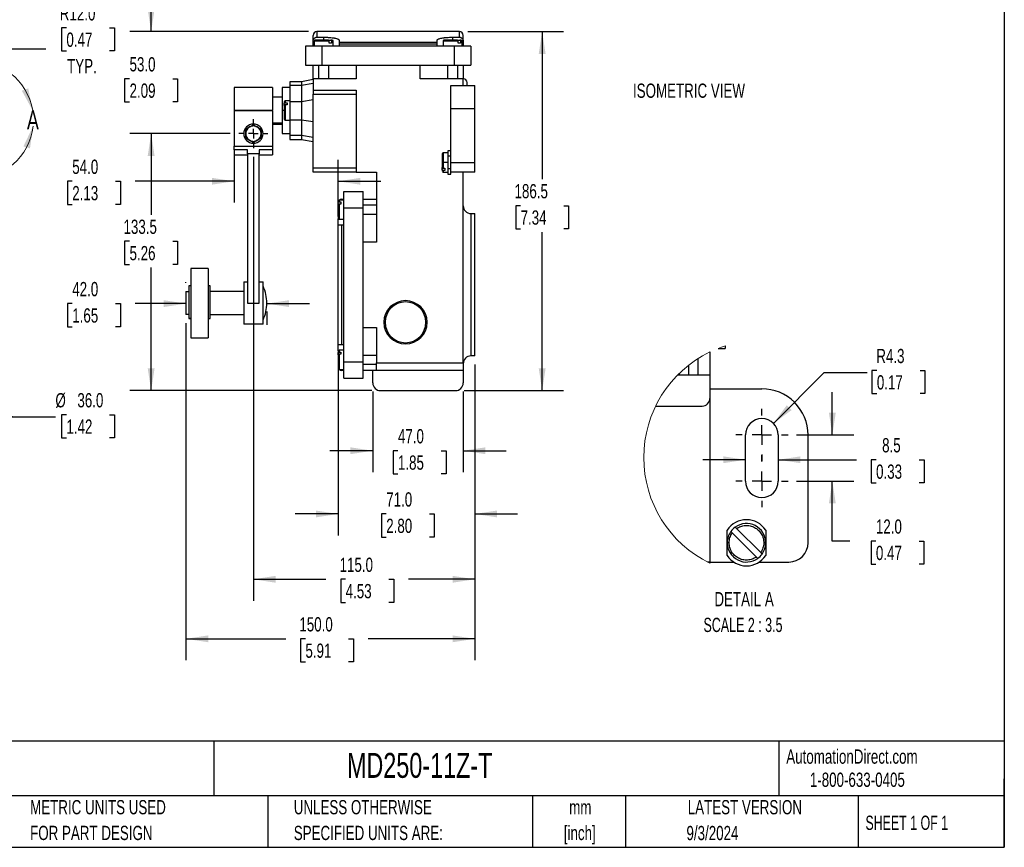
# Model space of a CAD drawing. Header units: millimetres. Extents: x 22 to 956, y 22 to 733.
# Tile 6 of 10: x 444 to 956, y 22 to 452. Entities that reach past the tile are written whole.
import ezdxf

# ---------------------------------------------------------------- set-up
doc = ezdxf.new("R2010")
doc.units = ezdxf.units.MM
doc.header["$LTSCALE"] = 3.5
doc.linetypes.add('CENTERX2', pattern=[20.32, 12.7, -2.54, 2.54, -2.54])
doc.layers.add('CENTER', color=40, linetype='CENTERX2')
doc.layers.add('DIMENSIONS', color=140, linetype='Continuous', lineweight=25)
doc.layers.add('TEXT', color=140, linetype='Continuous', lineweight=25)
doc.styles.add('SLDTEXTSTYLE0', font='TXT', dxfattribs={"width": 0.7})
doc.styles.add('SLDTEXTSTYLE1', font='TXT', dxfattribs={"width": 0.65})
doc.styles.add('SLDTEXTSTYLE2', font='TXT', dxfattribs={"width": 0.653846})
doc.dimstyles.new('SLDDIMSTYLE0', dxfattribs={"dimtxt": 7.553027, "dimasz": 11.557, "dimexe": 0, "dimexo": 0.0625, "dimgap": 1.888257, "dimtad": 0, "dimtih": 1, "dimtoh": 1, "dimrnd": 1e-09, "dimzin": 12, "dimdsep": 46, "dimtxsty": 'SLDTEXTSTYLE0', "dimsah": 1, "dimcen": 0.09, "dimadec": 0, "dimazin": 3, "dimtfac": 1, "dimtofl": 0, "dimtmove": 0, "dimatfit": 3, "dimfxl": 0, "dimfrac": 2, "dimtolj": 1, "dimtzin": 12, "dimarcsym": 0})
doc.dimstyles.new('SLDDIMSTYLE1', dxfattribs={"dimtxt": 7.553027, "dimasz": 11.557, "dimexe": 0, "dimexo": 0.0625, "dimgap": 1.888257, "dimtad": 0, "dimtih": 1, "dimtoh": 1, "dimrnd": 1e-09, "dimzin": 4, "dimdsep": 46, "dimtxsty": 'SLDTEXTSTYLE0', "dimsah": 1, "dimcen": 0, "dimadec": 0, "dimazin": 1, "dimtfac": 1, "dimtofl": 0, "dimtmove": 0, "dimatfit": 3, "dimfxl": 0, "dimfrac": 2, "dimtolj": 1, "dimtzin": 12, "dimarcsym": 0})
doc.dimstyles.new('SLDDIMSTYLE2', dxfattribs={"dimtxt": 7.553027, "dimasz": 11.557, "dimexe": 0, "dimexo": 0.0625, "dimgap": 1.888257, "dimtad": 0, "dimtih": 1, "dimtoh": 1, "dimrnd": 1e-09, "dimzin": 4, "dimdsep": 46, "dimtxsty": 'SLDTEXTSTYLE0', "dimsah": 1, "dimcen": 0.09, "dimadec": 0, "dimazin": 1, "dimtfac": 1, "dimtofl": 0, "dimtmove": 0, "dimatfit": 3, "dimfxl": 0, "dimfrac": 2, "dimtolj": 1, "dimtzin": 12, "dimarcsym": 0})
doc.dimstyles.new('SLDDIMSTYLE4', dxfattribs={"dimtxt": 7.553027, "dimasz": 11.557, "dimexe": 0, "dimexo": 0.0625, "dimgap": 1.888257, "dimtad": 0, "dimtih": 1, "dimtoh": 1, "dimrnd": 1e-09, "dimzin": 4, "dimdsep": 46, "dimtxsty": 'SLDTEXTSTYLE0', "dimsah": 1, "dimcen": 0, "dimadec": 0, "dimazin": 1, "dimtfac": 1, "dimtofl": 0, "dimtmove": 0, "dimatfit": 3, "dimfxl": 0, "dimfrac": 2, "dimtolj": 1, "dimtzin": 12, "dimarcsym": 0})
doc.dimstyles.new('SLDDIMSTYLE6', dxfattribs={"dimtxt": 7.553027, "dimasz": 11.557, "dimexe": 0, "dimexo": 0.0625, "dimgap": 1.888257, "dimtad": 0, "dimtih": 1, "dimtoh": 1, "dimrnd": 1e-09, "dimzin": 4, "dimdsep": 46, "dimtxsty": 'SLDTEXTSTYLE0', "dimsah": 1, "dimcen": 0.09, "dimadec": 0, "dimazin": 1, "dimtfac": 1, "dimtmove": 0, "dimatfit": 0, "dimfxl": 0, "dimfrac": 2, "dimtolj": 1, "dimtzin": 12, "dimarcsym": 0})
doc.dimstyles.new('SLDDIMSTYLE7', dxfattribs={"dimtxt": 7.553027, "dimasz": 11.557, "dimexe": 0, "dimexo": 0.0625, "dimgap": 1.888257, "dimtad": 0, "dimtih": 1, "dimtoh": 1, "dimlfac": 0.5, "dimrnd": 1e-09, "dimzin": 12, "dimdsep": 46, "dimtxsty": 'SLDTEXTSTYLE0', "dimsah": 1, "dimcen": 0, "dimadec": 0, "dimazin": 3, "dimtfac": 1, "dimtofl": 0, "dimtmove": 0, "dimatfit": 3, "dimfxl": 0, "dimfrac": 2, "dimtolj": 1, "dimtzin": 12, "dimarcsym": 0})
doc.dimstyles.new('SLDDIMSTYLE8', dxfattribs={"dimtxt": 7.553027, "dimasz": 11.557, "dimexe": 0, "dimexo": 0.0625, "dimgap": 1.888257, "dimtad": 0, "dimtih": 1, "dimtoh": 1, "dimlfac": 0.5, "dimrnd": 1e-09, "dimzin": 12, "dimdsep": 46, "dimtxsty": 'SLDTEXTSTYLE0', "dimsah": 1, "dimcen": 0.09, "dimadec": 0, "dimazin": 3, "dimtfac": 1, "dimtmove": 0, "dimatfit": 0, "dimfxl": 0, "dimfrac": 2, "dimtolj": 1, "dimtzin": 12, "dimarcsym": 0})
doc.dimstyles.new('SLDDIMSTYLE9', dxfattribs={"dimtxt": 7.553027, "dimasz": 11.557, "dimexe": 0, "dimexo": 0.0625, "dimgap": 1.888257, "dimtad": 0, "dimtih": 1, "dimtoh": 1, "dimlfac": 0.5, "dimrnd": 1e-09, "dimzin": 4, "dimdsep": 46, "dimtxsty": 'SLDTEXTSTYLE0', "dimsah": 1, "dimcen": 0.09, "dimadec": 0, "dimazin": 1, "dimtfac": 1, "dimtmove": 0, "dimatfit": 0, "dimfxl": 0, "dimfrac": 2, "dimtolj": 1, "dimtzin": 12, "dimarcsym": 0})

# ---------------------------------------------------------------- blocks, each defined once
blk = doc.blocks.new('_D_1')
at = {"layer": 'DIMENSIONS'}
for p, q in [((468.53, 447.93), (465.99, 447.93)), ((465.99, 447.93), (465.99, 435.93)), ((490.97, 447.93), (493.51, 447.93)), ((493.51, 447.93), (493.51, 435.93)), ((426.94, 416.43), (438.45, 436.97)), ((438.45, 436.97), (457.9, 436.97)), ((465.99, 435.93), (468.53, 435.93)), ((493.51, 435.93), (490.97, 435.93))]:
    blk.add_line(p, q, dxfattribs=at)
blk.add_solid([(426.94, 416.43), (434.14, 425.64), (431.04, 427.38)], dxfattribs=at)
at = {"layer": 'DIMENSIONS', "char_height": 7.408, "attachment_point": 1, "style": 'SLDTEXTSTYLE0'}
for s, insert in [('R12.0', (465.09, 459.17)), ('0.47', (468.53, 445.48)), ('TYP.', (468.89, 431.78))]:
    blk.add_mtext(s, dxfattribs=dict(at, insert=insert))
blk = doc.blocks.new('_D_11')
at = {"layer": 'DIMENSIONS'}
for p, q in [((374.58, 294.31), (440.6, 245.87)), ((440.6, 245.87), (462.82, 245.87)), ((468.53, 246.94), (465.99, 246.94)), ((465.99, 246.94), (465.99, 234.93)), ((490.97, 246.94), (493.51, 246.94)), ((493.51, 246.94), (493.51, 234.93)), ((465.99, 234.93), (468.53, 234.93)), ((493.51, 234.93), (490.97, 234.93))]:
    blk.add_line(p, q, dxfattribs=at)
blk.add_solid([(374.58, 294.31), (382.85, 286.04), (384.95, 288.91)], dxfattribs=at)
at = {"layer": 'DIMENSIONS', "char_height": 7.408, "attachment_point": 1, "style": 'SLDTEXTSTYLE0'}
for s, insert in [('%%c', (462.82, 258.18)), ('36.0', (474.23, 258.18)), ('1.42', (468.53, 244.48))]:
    blk.add_mtext(s, dxfattribs=dict(at, insert=insert))
blk = doc.blocks.new('_D_15')
at = {"layer": 'DIMENSIONS'}
for p, q in [((677.09, 445.97), (726.75, 445.97)), ((715.64, 445.97), (715.64, 369.23)), ((704.42, 355.54), (701.88, 355.54)), ((701.88, 355.54), (701.88, 343.54)), ((726.86, 355.54), (729.4, 355.54)), ((729.4, 355.54), (729.4, 343.54)), ((701.88, 343.54), (704.42, 343.54)), ((729.4, 343.54), (726.86, 343.54)), ((715.64, 259.46), (715.64, 341.84)), ((675.09, 259.46), (726.75, 259.46))]:
    blk.add_line(p, q, dxfattribs=at)
for points in [[(715.64, 445.97), (713.86, 434.41), (717.42, 434.41)], [(715.64, 259.46), (717.42, 271.01), (713.86, 271.01)]]:
    blk.add_solid(points, dxfattribs=at)
at = {"layer": 'DIMENSIONS', "char_height": 7.408, "attachment_point": 1, "style": 'SLDTEXTSTYLE0'}
for s, insert in [('186.5', (701.28, 366.78)), ('7.34', (704.42, 353.08))]:
    blk.add_mtext(s, dxfattribs=dict(at, insert=insert))
blk = doc.blocks.new('_D_16')
at = {"layer": 'DIMENSIONS'}
for p, q in [((627.64, 259.01), (627.64, 217.12)), ((674.64, 259.01), (674.64, 217.12)), ((627.64, 228.24), (605.42, 228.24)), ((640.72, 228.24), (638.19, 228.24)), ((638.19, 228.24), (638.19, 216.23)), ((663.17, 228.24), (665.7, 228.24)), ((665.7, 228.24), (665.7, 216.23)), ((674.64, 228.24), (696.87, 228.24)), ((638.19, 216.23), (640.72, 216.23)), ((665.7, 216.23), (663.17, 216.23))]:
    blk.add_line(p, q, dxfattribs=at)
for points in [[(627.64, 228.24), (616.08, 230.01), (616.08, 226.46)], [(674.64, 228.24), (686.2, 226.46), (686.2, 230.01)]]:
    blk.add_solid(points, dxfattribs=at)
at = {"layer": 'DIMENSIONS', "char_height": 7.408, "attachment_point": 1, "style": 'SLDTEXTSTYLE0'}
for s, insert in [('47.0', (640.72, 239.48)), ('1.85', (640.72, 225.78))]:
    blk.add_mtext(s, dxfattribs=dict(at, insert=insert))
blk = doc.blocks.new('_D_17')
at = {"layer": 'DIMENSIONS'}
for p, q in [((609.64, 279.02), (609.64, 184.28)), ((680.64, 273.01), (680.64, 184.28)), ((609.64, 195.4), (587.42, 195.4)), ((634.64, 195.4), (632.1, 195.4)), ((632.1, 195.4), (632.1, 183.39)), ((657.08, 195.4), (659.62, 195.4)), ((659.62, 195.4), (659.62, 183.39)), ((680.64, 195.4), (702.87, 195.4)), ((632.1, 183.39), (634.64, 183.39)), ((659.62, 183.39), (657.08, 183.39))]:
    blk.add_line(p, q, dxfattribs=at)
for points in [[(609.64, 195.4), (598.08, 197.17), (598.08, 193.62)], [(680.64, 195.4), (692.2, 193.62), (692.2, 197.17)]]:
    blk.add_solid(points, dxfattribs=at)
at = {"layer": 'DIMENSIONS', "char_height": 7.408, "attachment_point": 1, "style": 'SLDTEXTSTYLE0'}
for s, insert in [('71.0', (634.64, 206.64)), ('2.80', (634.64, 192.94))]:
    blk.add_mtext(s, dxfattribs=dict(at, insert=insert))
blk = doc.blocks.new('_D_18')
at = {"layer": 'DIMENSIONS'}
for p, q in [((565.64, 380.97), (565.64, 150.34)), ((680.64, 273.01), (680.64, 150.34)), ((565.64, 161.46), (603.32, 161.46)), ((613.56, 161.46), (611.02, 161.46)), ((611.02, 161.46), (611.02, 149.45)), ((636, 161.46), (638.54, 161.46)), ((638.54, 161.46), (638.54, 149.45)), ((680.64, 161.46), (646.24, 161.46)), ((611.02, 149.45), (613.56, 149.45)), ((638.54, 149.45), (636, 149.45))]:
    blk.add_line(p, q, dxfattribs=at)
for points in [[(565.64, 161.46), (577.2, 159.68), (577.2, 163.24)], [(680.64, 161.46), (669.08, 163.24), (669.08, 159.68)]]:
    blk.add_solid(points, dxfattribs=at)
at = {"layer": 'DIMENSIONS', "char_height": 7.408, "attachment_point": 1, "style": 'SLDTEXTSTYLE0'}
for s, insert in [('115.0', (610.42, 172.7)), ('4.53', (613.56, 159))]:
    blk.add_mtext(s, dxfattribs=dict(at, insert=insert))
blk = doc.blocks.new('_D_19')
at = {"layer": 'DIMENSIONS'}
for p, q in [((530.64, 315.4), (530.64, 315.78)), ((471.56, 304.67), (469.02, 304.67)), ((469.02, 304.67), (469.02, 292.67)), ((494, 304.67), (496.54, 304.67)), ((496.54, 304.67), (496.54, 292.67)), ((530.64, 304.67), (504.23, 304.67)), ((572.64, 304.67), (594.87, 304.67)), ((572.64, 300.51), (572.64, 293.56)), ((469.02, 292.67), (471.56, 292.67)), ((496.54, 292.67), (494, 292.67))]:
    blk.add_line(p, q, dxfattribs=at)
for points in [[(530.64, 304.67), (519.08, 306.45), (519.08, 302.89)], [(572.64, 304.67), (584.2, 302.89), (584.2, 306.45)]]:
    blk.add_solid(points, dxfattribs=at)
at = {"layer": 'DIMENSIONS', "char_height": 7.408, "attachment_point": 1, "style": 'SLDTEXTSTYLE0'}
for s, insert in [('42.0', (471.56, 315.91)), ('1.65', (471.56, 302.22))]:
    blk.add_mtext(s, dxfattribs=dict(at, insert=insert))
blk = doc.blocks.new('_D_20')
at = {"layer": 'DIMENSIONS'}
for p, q in [((555.64, 382.05), (555.64, 357.11)), ((609.64, 349.91), (609.64, 379.34)), ((471.56, 368.22), (469.02, 368.22)), ((469.02, 368.22), (469.02, 356.22)), ((494, 368.22), (496.54, 368.22)), ((496.54, 368.22), (496.54, 356.22)), ((555.64, 368.22), (504.23, 368.22)), ((609.64, 368.22), (631.87, 368.22)), ((469.02, 356.22), (471.56, 356.22)), ((496.54, 356.22), (494, 356.22))]:
    blk.add_line(p, q, dxfattribs=at)
for points in [[(555.64, 368.22), (544.08, 370), (544.08, 366.45)], [(609.64, 368.22), (621.2, 366.45), (621.2, 370)]]:
    blk.add_solid(points, dxfattribs=at)
at = {"layer": 'DIMENSIONS', "char_height": 7.408, "attachment_point": 1, "style": 'SLDTEXTSTYLE0'}
for s, insert in [('54.0', (471.56, 379.46)), ('2.13', (471.56, 365.77))]:
    blk.add_mtext(s, dxfattribs=dict(at, insert=insert))
blk = doc.blocks.new('_D_21')
at = {"layer": 'DIMENSIONS'}
for p, q in [((553.66, 392.96), (501.43, 392.96)), ((512.54, 392.96), (512.54, 350.75)), ((501.32, 337.05), (498.78, 337.05)), ((498.78, 337.05), (498.78, 325.05)), ((523.76, 337.05), (526.3, 337.05)), ((526.3, 337.05), (526.3, 325.05)), ((498.78, 325.05), (501.32, 325.05)), ((512.54, 259.46), (512.54, 323.36)), ((526.3, 325.05), (523.76, 325.05)), ((627.2, 259.46), (501.43, 259.46))]:
    blk.add_line(p, q, dxfattribs=at)
for points in [[(512.54, 392.96), (510.76, 381.4), (514.32, 381.4)], [(512.54, 259.46), (514.32, 271.01), (510.76, 271.01)]]:
    blk.add_solid(points, dxfattribs=at)
at = {"layer": 'DIMENSIONS', "char_height": 7.408, "attachment_point": 1, "style": 'SLDTEXTSTYLE0'}
for s, insert in [('133.5', (498.18, 348.29)), ('5.26', (501.32, 334.6))]:
    blk.add_mtext(s, dxfattribs=dict(at, insert=insert))
blk = doc.blocks.new('_D_22')
at = {"layer": 'DIMENSIONS'}
for p, q in [((512.54, 445.97), (512.54, 468.19)), ((594.2, 445.97), (501.43, 445.97)), ((501.32, 421.46), (498.78, 421.46)), ((498.78, 421.46), (498.78, 409.45)), ((523.76, 421.46), (526.3, 421.46)), ((526.3, 421.46), (526.3, 409.45)), ((498.78, 409.45), (501.32, 409.45)), ((526.3, 409.45), (523.76, 409.45)), ((553.66, 392.96), (501.43, 392.96)), ((512.54, 392.96), (512.54, 370.73))]:
    blk.add_line(p, q, dxfattribs=at)
for points in [[(512.54, 445.97), (514.32, 457.52), (510.76, 457.52)], [(512.54, 392.96), (510.76, 381.4), (514.32, 381.4)]]:
    blk.add_solid(points, dxfattribs=at)
at = {"layer": 'DIMENSIONS', "char_height": 7.408, "attachment_point": 1, "style": 'SLDTEXTSTYLE0'}
for s, insert in [('53.0', (501.32, 432.7)), ('2.09', (501.32, 419))]:
    blk.add_mtext(s, dxfattribs=dict(at, insert=insert))
blk = doc.blocks.new('_D_23')
at = {"layer": 'DIMENSIONS'}
for p, q in [((530.64, 294.51), (530.64, 119.42)), ((680.64, 273.01), (680.64, 119.42)), ((530.64, 130.53), (582.43, 130.53)), ((592.67, 130.53), (590.13, 130.53)), ((590.13, 130.53), (590.13, 118.53)), ((615.11, 130.53), (617.65, 130.53)), ((617.65, 130.53), (617.65, 118.53)), ((680.64, 130.53), (625.34, 130.53)), ((590.13, 118.53), (592.67, 118.53)), ((617.65, 118.53), (615.11, 118.53))]:
    blk.add_line(p, q, dxfattribs=at)
for points in [[(530.64, 130.53), (542.2, 128.75), (542.2, 132.31)], [(680.64, 130.53), (669.08, 132.31), (669.08, 128.75)]]:
    blk.add_solid(points, dxfattribs=at)
at = {"layer": 'DIMENSIONS', "char_height": 7.408, "attachment_point": 1, "style": 'SLDTEXTSTYLE0'}
for s, insert in [('150.0', (589.52, 141.77)), ('5.91', (592.67, 128.08))]:
    blk.add_mtext(s, dxfattribs=dict(at, insert=insert))
blk = doc.blocks.new('SW_CENTERMARKSYMBOL_6')
at = {"layer": 'CENTER', "color": 0}
for p, q in [((0, 5.08), (0, 7.54)), ((-5.08, 0), (-7.54, 0)), ((0, 0), (-2.54, 0)), ((0, 0), (0, 2.54)), ((0, 0), (0, -2.54)), ((0, 0), (2.54, 0)), ((5.08, 0), (7.54, 0)), ((0, -5.08), (0, -7.54))]:
    blk.add_line(p, q, dxfattribs=at)
blk = doc.blocks.new('_D_24')
at = {"layer": 'DIMENSIONS'}
for p, q in [((835.76, 242.43), (862.18, 268.85)), ((862.18, 268.85), (884.4, 268.85)), ((889.47, 269.91), (886.94, 269.91)), ((886.94, 269.91), (886.94, 257.91)), ((911.92, 269.91), (914.45, 269.91)), ((914.45, 269.91), (914.45, 257.91)), ((886.94, 257.91), (889.47, 257.91)), ((914.45, 257.91), (911.92, 257.91))]:
    blk.add_line(p, q, dxfattribs=at)
blk.add_solid([(835.76, 242.43), (845.19, 249.35), (842.67, 251.86)], dxfattribs=at)
at = {"layer": 'DIMENSIONS', "char_height": 7.408, "attachment_point": 1, "style": 'SLDTEXTSTYLE0'}
for s, insert in [('R4.3', (889.18, 281.15)), ('0.17', (889.47, 267.46))]:
    blk.add_mtext(s, dxfattribs=dict(at, insert=insert))
blk = doc.blocks.new('_D_25')
at = {"layer": 'DIMENSIONS'}
for p, q in [((821.25, 223.55), (799.02, 223.55)), ((838.25, 223.55), (878.84, 223.55)), ((889.07, 223.55), (886.53, 223.55)), ((886.53, 223.55), (886.53, 211.54)), ((911.52, 223.55), (914.05, 223.55)), ((914.05, 223.55), (914.05, 211.54)), ((886.53, 211.54), (889.07, 211.54)), ((914.05, 211.54), (911.52, 211.54))]:
    blk.add_line(p, q, dxfattribs=at)
for points in [[(821.25, 223.55), (809.69, 225.32), (809.69, 221.77)], [(838.25, 223.55), (849.81, 221.77), (849.81, 225.32)]]:
    blk.add_solid(points, dxfattribs=at)
at = {"layer": 'DIMENSIONS', "char_height": 7.408, "attachment_point": 1, "style": 'SLDTEXTSTYLE0'}
for s, insert in [('8.5', (892.21, 234.79)), ('0.33', (889.07, 221.09))]:
    blk.add_mtext(s, dxfattribs=dict(at, insert=insert))
blk = doc.blocks.new('_D_26')
at = {"layer": 'DIMENSIONS'}
for p, q in [((866.35, 236.42), (866.35, 258.65)), ((847.77, 236.42), (877.46, 236.42)), ((847.77, 212.42), (877.46, 212.42)), ((866.35, 181.31), (866.35, 212.42)), ((875.36, 181.31), (866.35, 181.31)), ((888.98, 181.31), (886.44, 181.31)), ((886.44, 181.31), (886.44, 169.31)), ((911.42, 181.31), (913.96, 181.31)), ((913.96, 181.31), (913.96, 169.31)), ((886.44, 169.31), (888.98, 169.31)), ((913.96, 169.31), (911.42, 169.31))]:
    blk.add_line(p, q, dxfattribs=at)
for points in [[(866.35, 236.42), (868.13, 247.98), (864.57, 247.98)], [(866.35, 212.42), (864.57, 200.86), (868.13, 200.86)]]:
    blk.add_solid(points, dxfattribs=at)
at = {"layer": 'DIMENSIONS', "char_height": 7.408, "attachment_point": 1, "style": 'SLDTEXTSTYLE0'}
for s, insert in [('12.0', (888.98, 192.56)), ('0.47', (888.98, 178.86))]:
    blk.add_mtext(s, dxfattribs=dict(at, insert=insert))
blk = doc.blocks.new('SW_CENTERMARKSYMBOL_7')
at = {"layer": 'CENTER', "color": 0}
for p, q in [((0, 10.16), (0, 13.58)), ((-10.16, 0), (-13.58, 0)), ((0, 0), (-5.08, 0)), ((0, 0), (0, 5.08)), ((0, 0), (0, -5.08)), ((0, 0), (5.08, 0)), ((10.16, 0), (13.58, 0)), ((0, -10.16), (0, -13.58))]:
    blk.add_line(p, q, dxfattribs=at)
blk = doc.blocks.new('SW_CENTERMARKSYMBOL_8')
at = {"layer": 'CENTER', "color": 0}
for p, q in [((0, 10.16), (0, 13.58)), ((-10.16, 0), (-13.58, 0)), ((0, 0), (-5.08, 0)), ((0, 0), (0, 5.08)), ((0, 0), (0, -5.08)), ((0, 0), (5.08, 0)), ((10.16, 0), (13.58, 0)), ((0, -10.16), (0, -13.58))]:
    blk.add_line(p, q, dxfattribs=at)

msp = doc.modelspace()

# ---------------------------------------------------------------- linework, layer by layer
for p, q in [((672.642, 445.966), (598.642, 445.966)), ((598.642, 445.966), (598.642, 443.055)), ((672.642, 443.055), (672.642, 445.966)), ((596.642, 438.457), (596.642, 441.025)), ((605.066, 440.957), (597.142, 440.957)), ((597.142, 440.957), (597.142, 438.457)), ((598.642, 443.055), (602.142, 443.055)), ((602.142, 443.055), (602.142, 441.457)), ((604.803, 441.457), (605.839, 441.457)), ((605.066, 439.957), (605.066, 440.957)), ((606.198, 439.957), (605.066, 439.957)), ((606.198, 440.957), (606.198, 439.957)), ((607.142, 440.957), (606.198, 440.957)), ((607.142, 438.457), (607.142, 440.957)), ((610.142, 441.507), (610.142, 440.43)), ((610.142, 440.43), (610.142, 439.457)), ((610.142, 440.43), (661.142, 440.43)), ((661.142, 440.43), (661.142, 441.507)), ((661.142, 439.457), (661.142, 440.43)), ((672.066, 440.957), (664.142, 440.957)), ((664.142, 440.957), (664.142, 438.457)), ((669.142, 443.055), (672.642, 443.055)), ((669.142, 443.055), (669.142, 441.457)), ((671.803, 441.457), (672.839, 441.457)), ((672.066, 439.957), (672.066, 440.957)), ((673.198, 439.957), (672.066, 439.957)), ((673.198, 440.957), (673.198, 439.957)), ((674.142, 440.957), (673.198, 440.957)), ((674.142, 438.457), (674.142, 440.957)), ((674.642, 441.025), (674.642, 438.457)), ((592.642, 438.457), (592.642, 428.457)), ((601.142, 438.457), (592.642, 438.457)), ((601.142, 438.457), (601.142, 428.457)), ((670.142, 438.457), (601.142, 438.457)), ((610.142, 439.457), (610.142, 438.457)), ((661.142, 439.457), (610.142, 439.457)), ((661.142, 438.457), (661.142, 439.457)), ((670.142, 428.457), (670.142, 438.457)), ((678.642, 438.457), (670.142, 438.457)), ((678.642, 438.457), (678.642, 428.457)), ((592.642, 428.457), (601.142, 428.457)), ((596.642, 421.457), (596.642, 428.457)), ((599.642, 421.457), (599.642, 428.457)), ((601.142, 428.457), (670.142, 428.457)), ((604.642, 428.457), (604.642, 421.457)), ((618.956, 428.457), (618.956, 421.457)), ((652.328, 421.457), (652.328, 428.457)), ((666.642, 421.457), (666.642, 428.457)), ((670.142, 428.457), (678.642, 428.457)), ((671.642, 428.457), (671.642, 421.457)), ((674.642, 428.457), (674.642, 421.457)), ((590.642, 419.957), (584.642, 419.957)), ((584.642, 419.957), (584.642, 417.948)), ((596.642, 421.107), (590.642, 419.957)), ((590.642, 419.957), (590.642, 417.948)), ((596.642, 421.457), (596.642, 415.466)), ((618.956, 421.457), (596.642, 421.457)), ((674.642, 421.457), (652.328, 421.457)), ((674.642, 417.957), (674.642, 421.457)), ((575.642, 416.957), (555.642, 416.957)), ((555.642, 416.957), (555.642, 405.077)), ((575.642, 416.957), (575.642, 405.077)), ((584.642, 416.957), (580.642, 416.957)), ((580.642, 416.957), (580.642, 404.957)), ((590.642, 417.948), (584.642, 417.948)), ((584.642, 417.948), (584.642, 409.72)), ((596.642, 418.944), (590.642, 417.948)), ((590.642, 417.948), (590.642, 409.72)), ((596.642, 415.466), (618.956, 415.466)), ((596.642, 415.466), (596.642, 413.466)), ((618.956, 415.466), (618.956, 372.966)), ((668.142, 405.957), (668.142, 417.957)), ((668.142, 417.957), (680.642, 417.957)), ((680.642, 405.957), (680.642, 417.957)), ((580.642, 411.957), (575.642, 411.957)), ((582.142, 409.957), (582.142, 409.013)), ((584.642, 409.957), (582.142, 409.957)), ((584.642, 409.72), (584.642, 400.194)), ((584.642, 409.72), (590.642, 409.72)), ((590.642, 409.72), (596.642, 410.716)), ((590.642, 409.72), (590.642, 400.194)), ((596.642, 413.466), (618.956, 413.466)), ((596.642, 407.397), (596.642, 413.466)), ((555.642, 405.077), (555.642, 404.837)), ((555.642, 405.077), (575.642, 405.077)), ((575.642, 404.837), (555.642, 404.837)), ((555.642, 404.837), (555.642, 386.491)), ((575.642, 404.837), (575.642, 405.077)), ((575.642, 404.837), (575.642, 386.491)), ((580.642, 404.957), (580.642, 392.957)), ((581.642, 404.957), (580.642, 404.957)), ((581.642, 407.619), (581.642, 408.654)), ((582.142, 409.013), (583.142, 409.013)), ((582.142, 407.882), (582.142, 399.957)), ((583.142, 407.882), (582.142, 407.882)), ((583.142, 409.013), (583.142, 407.882)), ((596.642, 402.518), (596.642, 407.397)), ((668.142, 377.957), (668.142, 405.957)), ((668.142, 405.957), (680.642, 405.957)), ((680.642, 377.957), (680.642, 405.957)), ((582.142, 399.957), (584.642, 399.957)), ((584.642, 400.194), (590.642, 400.194)), ((584.642, 400.194), (584.642, 391.967)), ((590.642, 400.194), (596.642, 399.198)), ((590.642, 400.194), (590.642, 391.967)), ((596.642, 374.966), (596.642, 402.518)), ((565.642, 396.957), (565.642, 397.576)), ((580.642, 398.457), (575.642, 398.457)), ((575.642, 397.957), (580.642, 397.957)), ((565.642, 388.338), (565.642, 388.957)), ((580.642, 392.957), (584.642, 392.957)), ((590.642, 391.967), (584.642, 391.967)), ((584.642, 391.967), (584.642, 389.957)), ((584.642, 389.957), (590.642, 389.957)), ((596.642, 390.971), (590.642, 391.967)), ((590.642, 391.967), (590.642, 389.957)), ((590.642, 389.957), (596.642, 388.807)), ((555.642, 386.491), (575.642, 386.491)), ((555.642, 384.557), (555.642, 386.491)), ((562.642, 384.557), (555.642, 384.557)), ((555.642, 384.557), (555.642, 381.957)), ((562.642, 382.56), (562.642, 384.557)), ((575.642, 384.557), (568.642, 384.557)), ((568.642, 384.557), (568.642, 382.56)), ((575.642, 386.491), (575.642, 384.557)), ((575.642, 384.557), (575.642, 381.957)), ((668.142, 383.957), (666.642, 383.957)), ((666.642, 383.957), (666.642, 381.274)), ((555.642, 381.957), (562.642, 381.957)), ((568.642, 382.56), (562.642, 382.56)), ((562.642, 382.56), (562.642, 304.847)), ((568.642, 304.847), (568.642, 382.56)), ((568.642, 381.957), (575.642, 381.957)), ((666.642, 382.957), (664.142, 382.957)), ((664.142, 382.957), (664.142, 377.957)), ((668.142, 381.274), (666.642, 381.274)), ((666.642, 381.274), (666.642, 377.957)), ((618.956, 374.966), (596.642, 374.966)), ((596.642, 372.966), (596.642, 374.966)), ((664.142, 377.957), (663.642, 377.957)), ((663.642, 374.26), (663.642, 375.296)), ((664.142, 377.957), (664.142, 375.033)), ((666.642, 377.957), (664.142, 377.957)), ((664.142, 375.033), (665.142, 375.033)), ((665.142, 373.902), (664.142, 373.902)), ((664.142, 373.902), (664.142, 372.957)), ((665.142, 375.033), (665.142, 373.902)), ((666.642, 377.957), (666.642, 374.641)), ((666.642, 374.641), (666.642, 371.957)), ((668.142, 374.641), (666.642, 374.641)), ((668.142, 377.957), (680.642, 377.957)), ((668.142, 372.957), (668.142, 377.957)), ((680.642, 372.957), (680.642, 377.957)), ((618.956, 372.966), (596.642, 372.966)), ((618.956, 372.966), (629.642, 372.966)), ((629.642, 372.966), (629.642, 336.652)), ((664.142, 372.957), (666.642, 372.957)), ((666.642, 371.957), (668.142, 371.957)), ((680.642, 372.957), (668.142, 372.957)), ((668.142, 371.957), (668.142, 372.957)), ((674.642, 273.957), (674.642, 372.957)), ((610.142, 358.462), (610.142, 357.517)), ((612.642, 358.462), (610.142, 358.462)), ((611.642, 358.962), (612.642, 358.962)), ((612.642, 354.462), (612.642, 362.962)), ((612.642, 362.962), (622.642, 362.962)), ((622.642, 354.462), (622.642, 362.962)), ((622.642, 358.966), (629.642, 358.966)), ((609.642, 356.123), (609.642, 357.159)), ((610.142, 357.517), (611.142, 357.517)), ((610.142, 356.386), (610.142, 348.462)), ((611.142, 356.386), (610.142, 356.386)), ((611.142, 357.517), (611.142, 356.386)), ((612.642, 354.462), (622.642, 354.462)), ((612.642, 274.462), (612.642, 354.462)), ((622.642, 355.962), (629.642, 355.962)), ((622.642, 274.462), (622.642, 354.462)), ((609.642, 345.462), (609.642, 348.762)), ((610.142, 348.462), (612.642, 348.462)), ((629.642, 350.962), (622.642, 350.962)), ((678.642, 351.457), (678.642, 277.457)), ((678.642, 351.457), (680.642, 351.457)), ((680.642, 277.457), (680.642, 351.457)), ((609.642, 283.462), (609.642, 345.462)), ((611.642, 345.462), (609.642, 345.462)), ((611.642, 283.462), (611.642, 345.462)), ((612.642, 345.462), (611.642, 345.462)), ((629.642, 336.652), (622.642, 336.652)), ((533.142, 322.957), (533.142, 286.957)), ((542.142, 322.957), (533.142, 322.957)), ((542.142, 322.957), (542.142, 286.957)), ((533.142, 313.957), (532.142, 313.957)), ((532.142, 313.957), (532.142, 297.016)), ((543.142, 313.957), (542.142, 313.957)), ((543.142, 297.016), (543.142, 313.957)), ((560.642, 315.957), (560.642, 293.957)), ((560.642, 315.957), (562.642, 315.957)), ((568.642, 315.957), (570.642, 315.957)), ((570.642, 293.957), (570.642, 315.957)), ((530.642, 310.957), (530.642, 298.957)), ((530.642, 310.957), (532.142, 310.957)), ((560.642, 310.957), (543.142, 310.957)), ((562.642, 304.847), (568.642, 304.847)), ((532.142, 298.957), (530.642, 298.957)), ((533.142, 297.016), (532.142, 297.016)), ((532.142, 297.016), (532.142, 296.957)), ((532.142, 296.957), (533.142, 296.957)), ((542.142, 297.016), (543.142, 297.016)), ((542.142, 296.957), (543.142, 296.957)), ((543.142, 298.957), (560.642, 298.957)), ((543.142, 296.957), (543.142, 297.016)), ((570.642, 293.957), (560.642, 293.957)), ((622.642, 292.271), (629.642, 292.271)), ((629.642, 292.271), (629.642, 273.957)), ((634.062, 294.957), (633.392, 294.957)), ((655.892, 294.957), (655.222, 294.957)), ((533.142, 286.957), (542.142, 286.957)), ((609.642, 283.462), (611.642, 283.462)), ((609.642, 280.16), (609.642, 283.462)), ((611.642, 283.462), (612.642, 283.462)), ((806.999, 281.421), (810.75, 281.421)), ((810.75, 282.764), (810.75, 281.421)), ((609.642, 278.123), (609.642, 279.159)), ((610.142, 280.462), (610.142, 279.517)), ((612.642, 280.462), (610.142, 280.462)), ((610.142, 279.517), (611.142, 279.517)), ((610.142, 278.386), (610.142, 270.462)), ((611.142, 278.386), (610.142, 278.386)), ((611.142, 279.517), (611.142, 278.386)), ((622.642, 277.962), (629.642, 277.962)), ((680.642, 277.457), (678.642, 277.457)), ((796.75, 267.421), (796.75, 276.207)), ((802.75, 279.553), (802.75, 267.421)), ((612.642, 265.962), (612.642, 274.462)), ((612.642, 274.462), (622.642, 274.462)), ((622.642, 265.962), (622.642, 274.462)), ((629.642, 272.962), (622.642, 272.962)), ((629.642, 269.957), (629.642, 273.957)), ((629.642, 273.957), (674.642, 273.957)), ((674.642, 273.957), (674.642, 269.957)), ((791.75, 267.421), (791.75, 272.673)), ((610.142, 270.462), (612.642, 270.462)), ((612.642, 269.962), (611.642, 269.962)), ((612.642, 265.962), (622.642, 265.962)), ((629.642, 269.957), (622.642, 269.957)), ((627.642, 263.457), (627.642, 269.957)), ((674.642, 269.957), (629.642, 269.957)), ((674.642, 269.957), (674.642, 263.457)), ((802.75, 267.421), (785.883, 267.421)), ((786.75, 268.287), (786.75, 267.421)), ((802.75, 267.421), (802.75, 255.439)), ((631.642, 259.457), (670.642, 259.457)), ((802.75, 260.421), (829.75, 260.421)), ((774.591, 251.439), (798.75, 251.439)), ((802.75, 255.439), (802.75, 170.439)), ((821.25, 212.421), (821.25, 236.421)), ((838.25, 236.421), (838.25, 212.421)), ((853.75, 180.421), (853.75, 236.421)), ((811.75, 180.421), (811.75, 187.055)), ((826.881, 173.028), (814.356, 185.553)), ((816.618, 187.815), (829.144, 175.29)), ((831.75, 187.055), (831.75, 180.421)), ((812.75, 180.421), (811.75, 180.421)), ((811.75, 173.788), (811.75, 180.421)), ((831.75, 180.421), (830.75, 180.421)), ((831.75, 180.421), (831.75, 173.788)), ((802.75, 170.439), (801.513, 170.439)), ((802.75, 170.439), (802.75, 169.82)), ((802.75, 170.421), (815.116, 170.421)), ((828.383, 170.421), (843.75, 170.421))]:
    msp.add_line(p, q)
at = {"flags": 128}
for points in [[(814.356, 185.553), (814.115, 185.793), (813.902, 186.006), (813.742, 186.166), (813.654, 186.255), (813.638, 186.27)], [(815.901, 188.533), (815.941, 188.493), (816.055, 188.379), (816.231, 188.203), (816.451, 187.983), (816.618, 187.815)], [(829.144, 175.29), (829.384, 175.05), (829.597, 174.837), (829.757, 174.677), (829.846, 174.588), (829.861, 174.573)], [(827.598, 172.31), (827.559, 172.35), (827.445, 172.464), (827.269, 172.64), (827.048, 172.86), (826.881, 173.028)]]:
    msp.add_lwpolyline(points, dxfattribs=at)
for centre, radius, start, end in [((598.642, 443.966), 2, 90, 180), ((672.642, 443.966), 2, 0, 90), ((597.642, 440.957), 0.5, 90, 180), ((606.642, 440.957), 0.5, 0, 90), ((664.642, 440.957), 0.5, 90, 180), ((673.642, 440.957), 0.5, 0, 90), ((674.642, 419.457), 2, 0, 90), ((582.142, 409.457), 0.5, 90, 180), ((582.142, 400.457), 0.5, 180, 270), ((565.642, 392.957), 5, 90, 270), ((565.642, 392.957), 4, 120, 180), ((565.642, 392.957), 4, 90, 120), ((565.642, 392.957), 5, 270, 90), ((565.642, 392.957), 4, 60, 90), ((565.642, 392.957), 4, 0, 60), ((565.642, 392.957), 4, 180, 240), ((565.642, 392.957), 4, 240, 270), ((565.642, 392.957), 4, 270, 300), ((565.642, 392.957), 4, 300, 0), ((664.142, 382.457), 0.5, 90, 180), ((664.142, 373.457), 0.5, 180, 270), ((610.142, 357.962), 0.5, 90, 180), ((611.642, 356.962), 2, 90, 131.40962), ((678.642, 355.457), 4, 180, 270), ((610.142, 348.962), 0.5, 180, 270), ((552.642, 304.957), 20, 0, 25.84193), ((552.642, 304.957), 20, 334.15807, 0), ((644.642, 294.957), 11.25, 0, 180), ((644.642, 294.957), 10.58, 0, 180), ((644.642, 294.957), 11.25, 180, 0), ((644.642, 294.957), 10.58, 180, 0), ((610.142, 279.962), 0.5, 90, 180), ((678.642, 273.457), 4, 90, 180), ((610.142, 270.962), 0.5, 180, 270), ((611.642, 271.962), 2, 228.59038, 270), ((631.642, 263.457), 4, 180, 270), ((670.642, 263.457), 4, 270, 0), ((829.75, 236.421), 24, 359.99995, 90.00003), ((798.75, 255.439), 4, 269.99986, 0.00014), ((829.75, 236.421), 8.5, 0, 180), ((829.75, 212.421), 8.5, 180, 0), ((821.75, 180.421), 12, 33.55727, 146.44273), ((821.75, 180.421), 10, 360, 125.7931), ((821.75, 180.421), 10, 144.20697, 179.99997), ((821.75, 180.421), 10, 125.79311, 144.20689), ((821.75, 180.421), 10, 179.99997, 305.79313), ((821.75, 180.421), 10, 324.20693, 0.00002), ((843.75, 180.421), 10, 270.00004, 0.00003), ((821.75, 180.421), 10, 305.79311, 324.20689), ((821.75, 180.421), 12, 213.55731, 326.44269)]:
    msp.add_arc(centre, radius, start, end)
at = {"color": 7, "linetype": 'Continuous', "lineweight": 18}
for centre, radius, start, end in [((420.905, 400.09), 30.501, 9.30233, 353.96286), ((829.418, 224.678), 61.012, 107.81724, 111.55928), ((829.415, 224.687), 61.003, 115.92015, 244.07985)]:
    msp.add_arc(centre, radius, start, end, dxfattribs=at)
for points, knots in [([(596.642, 441.025), (596.642, 441.106), (596.642, 441.266), (596.642, 441.495), (596.642, 441.714), (596.642, 441.923), (596.642, 442.121), (596.642, 442.31), (596.642, 442.488), (596.642, 442.657), (596.642, 442.815), (596.642, 442.963), (596.642, 443.101), (596.642, 443.259), (596.642, 443.428), (596.642, 443.594), (596.642, 443.73), (596.642, 443.836), (596.642, 443.911), (596.642, 443.958), (596.642, 443.963), (596.642, 443.966)], [0, 0, 0, 0, 0.0416075, 0.0832045, 0.1247931, 0.1663755, 0.2079539, 0.2495303, 0.291107, 0.332686, 0.3742696, 0.4158597, 0.4574587, 0.4990686, 0.5706537, 0.6422127, 0.7137566, 0.7852964, 0.8568429, 0.9284072, 1, 1, 1, 1]), ([(596.642, 441.025), (596.642, 441.158), (596.655, 441.289), (596.705, 441.547), (596.743, 441.675), (596.842, 441.92), (596.902, 442.036), (597.046, 442.256), (597.13, 442.361), (597.314, 442.549), (597.414, 442.633), (597.632, 442.783), (597.749, 442.847), (598.112, 443), (598.376, 443.055), (598.642, 443.055)], [0, 0, 0, 0, 0.125, 0.125, 0.25, 0.25, 0.375, 0.375, 0.5, 0.5, 0.625, 0.625, 0.75, 0.75, 1, 1, 1, 1]), ([(604.708, 441.457), (603.332, 441.457), (601.539, 441.457), (598.572, 441.457), (597.642, 441.457), (597.642, 441.457)], [0, 0, 0, 0, 0.5, 0.5, 1, 1, 1, 1]), ([(602.142, 443.055), (602.675, 443.055), (603.199, 443.046), (603.973, 443.019), (604.228, 443.008), (604.735, 442.981), (604.986, 442.965), (605.716, 442.911), (606.177, 442.867), (606.831, 442.788), (607.043, 442.759), (607.449, 442.698), (607.643, 442.666), (608.193, 442.563), (608.523, 442.487), (609.103, 442.319), (609.346, 442.23), (609.641, 442.087), (609.727, 442.038), (609.877, 441.937), (609.94, 441.885), (610.091, 441.727), (610.142, 441.619), (610.142, 441.507)], [0, 0, 0, 0, 0.125, 0.125, 0.1875, 0.1875, 0.25, 0.25, 0.375, 0.375, 0.4375, 0.4375, 0.5, 0.5, 0.625, 0.625, 0.75, 0.75, 0.8125, 0.8125, 0.875, 0.875, 1, 1, 1, 1]), ([(605.066, 440.957), (605.066, 441.09), (605.027, 441.22), (604.894, 441.404), (604.802, 441.457), (604.708, 441.457)], [0, 0, 0, 0, 0.5, 0.5, 1, 1, 1, 1]), ([(605.839, 441.457), (605.933, 441.457), (606.025, 441.404), (606.158, 441.22), (606.198, 441.09), (606.198, 440.957)], [0, 0, 0, 0, 0.5, 0.5, 1, 1, 1, 1]), ([(661.142, 441.507), (661.142, 441.619), (661.192, 441.727), (661.341, 441.883), (661.403, 441.935), (661.552, 442.036), (661.64, 442.085), (661.936, 442.229), (662.178, 442.318), (662.751, 442.484), (663.086, 442.562), (663.821, 442.699), (664.222, 442.76), (664.877, 442.84), (665.105, 442.864), (665.569, 442.909), (665.806, 442.929), (666.532, 442.982), (667.036, 443.009), (668.08, 443.046), (668.608, 443.055), (669.142, 443.055)], [0, 0, 0, 0, 0.125, 0.125, 0.1875, 0.1875, 0.25, 0.25, 0.375, 0.375, 0.5, 0.5, 0.625, 0.625, 0.6875, 0.6875, 0.75, 0.75, 0.875, 0.875, 1, 1, 1, 1]), ([(671.708, 441.457), (670.332, 441.457), (668.539, 441.457), (665.572, 441.457), (664.642, 441.457), (664.642, 441.457)], [0, 0, 0, 0, 0.5, 0.5, 1, 1, 1, 1]), ([(672.066, 440.957), (672.066, 441.09), (672.027, 441.22), (671.894, 441.404), (671.802, 441.457), (671.708, 441.457)], [0, 0, 0, 0, 0.5, 0.5, 1, 1, 1, 1]), ([(672.642, 443.055), (672.775, 443.055), (672.906, 443.042), (673.163, 442.99), (673.291, 442.95), (673.534, 442.847), (673.649, 442.784), (673.866, 442.636), (673.969, 442.55), (674.245, 442.268), (674.392, 442.042), (674.59, 441.556), (674.642, 441.291), (674.642, 441.025)], [0, 0, 0, 0, 0.125, 0.125, 0.25, 0.25, 0.375, 0.375, 0.5, 0.5, 0.75, 0.75, 1, 1, 1, 1]), ([(672.839, 441.457), (672.933, 441.457), (673.025, 441.404), (673.158, 441.22), (673.198, 441.09), (673.198, 440.957)], [0, 0, 0, 0, 0.5, 0.5, 1, 1, 1, 1]), ([(676.642, 417.957), (676.642, 418.164), (676.642, 418.777), (676.642, 419.316), (676.642, 419.411), (676.642, 419.457)], [0, 0, 0, 0, 0.2069152, 0.6149886, 1, 1, 1, 1]), ([(581.642, 408.654), (581.642, 408.748), (581.695, 408.84), (581.879, 408.973), (582.009, 409.013), (582.142, 409.013)], [0, 0, 0, 0, 0.5, 0.5, 1, 1, 1, 1]), ([(582.142, 407.882), (582.009, 407.882), (581.879, 407.842), (581.695, 407.709), (581.642, 407.617), (581.642, 407.523)], [0, 0, 0, 0, 0.5, 0.5, 1, 1, 1, 1]), ([(581.642, 407.523), (581.642, 406.147), (581.642, 404.355), (581.642, 401.387), (581.642, 400.457), (581.642, 400.457)], [0, 0, 0, 0, 0.5, 0.5, 1, 1, 1, 1]), ([(663.642, 382.427), (663.642, 382.419), (663.642, 382.401), (663.642, 381.986), (663.642, 381.285), (663.642, 380.317), (663.642, 379.174), (663.642, 378.358), (663.642, 377.957)], [0, 0, 0, 0, 0.1369606, 0.3069693, 0.4769781, 0.6534847, 0.8299913, 1, 1, 1, 1]), ([(663.642, 375.392), (663.642, 375.298), (663.695, 375.205), (663.879, 375.072), (664.009, 375.033), (664.142, 375.033)], [0, 0, 0, 0, 0.5, 0.5, 1, 1, 1, 1]), ([(663.642, 374.26), (663.642, 374.03), (663.642, 373.787), (663.642, 373.706), (663.642, 373.702)], [0, 0, 0, 0, 0.94960303, 1, 1, 1, 1]), ([(664.142, 373.902), (664.009, 373.902), (663.879, 373.941), (663.695, 374.074), (663.642, 374.166), (663.642, 374.26)], [0, 0, 0, 0, 0.5, 0.5, 1, 1, 1, 1]), ([(609.642, 357.159), (609.642, 357.253), (609.695, 357.345), (609.879, 357.478), (610.009, 357.517), (610.142, 357.517)], [0, 0, 0, 0, 0.5, 0.5, 1, 1, 1, 1]), ([(610.142, 356.386), (610.009, 356.386), (609.879, 356.346), (609.695, 356.214), (609.642, 356.121), (609.642, 356.027)], [0, 0, 0, 0, 0.5, 0.5, 1, 1, 1, 1]), ([(609.642, 356.027), (609.642, 354.652), (609.642, 352.859), (609.642, 349.892), (609.642, 348.962), (609.642, 348.962)], [0, 0, 0, 0, 0.5, 0.5, 1, 1, 1, 1]), ([(609.642, 279.159), (609.642, 279.253), (609.695, 279.345), (609.879, 279.478), (610.009, 279.517), (610.142, 279.517)], [0, 0, 0, 0, 0.5, 0.5, 1, 1, 1, 1]), ([(610.142, 278.386), (610.009, 278.386), (609.879, 278.346), (609.695, 278.214), (609.642, 278.121), (609.642, 278.027)], [0, 0, 0, 0, 0.5, 0.5, 1, 1, 1, 1]), ([(609.642, 278.027), (609.642, 276.652), (609.642, 274.859), (609.642, 271.892), (609.642, 270.962), (609.642, 270.962)], [0, 0, 0, 0, 0.5, 0.5, 1, 1, 1, 1]), ([(816.618, 187.815), (817.312, 188.221), (818.726, 189.048), (821.187, 189.513), (823.663, 189.332), (825.972, 188.491), (827.979, 187.073), (829.54, 185.142), (830.56, 182.855), (830.687, 181.223), (830.75, 180.421)], [0, 0, 0, 0, 0.12265609, 0.24999983, 0.37734388, 0.50000003, 0.62265609, 0.75000018, 0.87734404, 1, 1, 1, 1]), ([(812.75, 180.421), (812.821, 181.338), (812.964, 183.171), (813.892, 184.759), (814.356, 185.553)], [0, 0, 0, 0, 0.4999997, 1, 1, 1, 1]), ([(826.881, 173.028), (826.187, 172.622), (824.773, 171.795), (822.313, 171.33), (819.836, 171.511), (817.528, 172.352), (815.52, 173.77), (813.959, 175.7), (812.939, 177.988), (812.812, 179.62), (812.75, 180.421)], [0, 0, 0, 0, 0.122656, 0.2499998, 0.3773438, 0.5, 0.6226561, 0.75, 0.8773439, 1, 1, 1, 1]), ([(830.75, 180.421), (830.678, 179.505), (830.535, 177.672), (829.607, 176.084), (829.144, 175.29)], [0, 0, 0, 0, 0.5, 1, 1, 1, 1])]:
    msp.add_open_spline(points, degree=3, knots=knots)
for points in [[(606.642, 441.457), (606.642, 441.457), (606.362, 441.457), (605.839, 441.457)], [(673.642, 441.457), (673.642, 441.457), (673.362, 441.457), (672.839, 441.457)], [(674.642, 441.025), (674.642, 442.982), (674.642, 443.966), (674.642, 443.966)], [(581.642, 409.457), (581.642, 409.457), (581.642, 409.177), (581.642, 408.654)], [(561.642, 395.267), (562.295, 395.644), (562.959, 396.027), (563.642, 396.421)], [(561.642, 392.957), (561.642, 393.745), (561.642, 394.512), (561.642, 395.267)], [(563.642, 396.421), (564.325, 396.815), (564.988, 397.199), (565.642, 397.576)], [(565.642, 397.576), (566.295, 397.199), (566.959, 396.815), (567.642, 396.421)], [(567.642, 396.421), (568.325, 396.027), (568.988, 395.644), (569.642, 395.267)], [(569.642, 395.267), (569.642, 394.512), (569.642, 393.745), (569.642, 392.957)], [(561.642, 390.648), (561.642, 391.402), (561.642, 392.169), (561.642, 392.957)], [(563.642, 389.493), (562.959, 389.887), (562.295, 390.271), (561.642, 390.648)], [(565.642, 388.338), (564.988, 388.716), (564.325, 389.099), (563.642, 389.493)], [(567.642, 389.493), (566.959, 389.099), (566.295, 388.716), (565.642, 388.338)], [(569.642, 390.648), (568.988, 390.271), (568.325, 389.887), (567.642, 389.493)], [(569.642, 392.957), (569.642, 392.169), (569.642, 391.402), (569.642, 390.648)], [(663.642, 377.957), (663.642, 377.04), (663.642, 376.145), (663.642, 375.392)], [(609.642, 357.962), (609.642, 357.962), (609.642, 357.681), (609.642, 357.159)], [(609.642, 279.962), (609.642, 279.962), (609.642, 279.681), (609.642, 279.159)]]:
    msp.add_open_spline(points, degree=3)
for points in [[(451.005, 405.02), (448.717, 416.487), (445.376, 415.269)], [(451.237, 396.882), (446.201, 386.329), (449.606, 385.303)]]:
    msp.add_solid(points, dxfattribs=at)
at = {"layer": 'TEXT'}
for p, q in [((955.675, 733.425), (955.675, 22.225)), ((955.675, 77.441), (22.225, 77.441)), ((545.156, 77.441), (545.156, 48.895)), ((838.514, 77.441), (838.514, 48.895)), ((955.675, 22.225), (955.675, 57.785)), ((955.675, 48.895), (22.225, 48.895)), ((573.231, 48.895), (573.231, 22.225)), ((710.585, 48.895), (710.585, 22.225)), ((758.842, 48.895), (758.842, 22.225)), ((879.721, 48.895), (879.721, 22.225)), ((22.225, 22.225), (955.675, 22.225))]:
    msp.add_line(p, q, dxfattribs=at)

# ---------------------------------------------------------------- block references
at = {"layer": 'CENTER'}
for name, p in [('SW_CENTERMARKSYMBOL_6', (565.642, 392.957)), ('SW_CENTERMARKSYMBOL_7', (829.75, 236.421)), ('SW_CENTERMARKSYMBOL_8', (829.75, 212.421))]:
    msp.add_blockref(name, p, dxfattribs=at)

# ---------------------------------------------------------------- texts
at = {"color": 7, "linetype": 'Continuous', "lineweight": 18, "insert": (448.03, 405.02), "char_height": 9.878, "attachment_point": 1, "style": 'SLDTEXTSTYLE0'}
msp.add_mtext('A', dxfattribs=at)
at = {"color": 179, "linetype": 'Continuous', "lineweight": 18, "char_height": 7.40833, "attachment_point": 1, "style": 'SLDTEXTSTYLE0'}
for s, insert in [('AutomationDirect.com', (842.432, 73.068)), ('1-800-633-0405', (854.671, 61.03))]:
    msp.add_mtext(s, dxfattribs=dict(at, insert=insert))
at = {"layer": 'DIMENSIONS', "attachment_point": 2}
for s, insert, char_height, style in [('ISOMETRIC VIEW', (791.894, 418.98), 7.40833, 'SLDTEXTSTYLE0'), ('DETAIL A', (820.514, 154.84), 7.4083, 'SLDTEXTSTYLE0'), ('SCALE 2 : 3.5', (819.947, 141.462), 7.40833, 'SLDTEXTSTYLE2')]:
    msp.add_mtext(s, dxfattribs=dict(at, insert=insert, char_height=char_height, style=style))
at = {"layer": 'TEXT'}
for s, insert, char_height, attachment_point, style in [('MD250-11Z-T', (614.256, 71.275), 12.96458, 1, 'SLDTEXTSTYLE0'), ('METRIC UNITS USED', (449.674, 46.774), 7.40833, 1, 'SLDTEXTSTYLE0'), ('UNLESS OTHERWISE', (586.628, 46.774), 7.40833, 1, 'SLDTEXTSTYLE0'), ('LATEST VERSION', (820.932, 46.774), 7.40833, 2, 'SLDTEXTSTYLE0'), ('mm', (735.456, 46.765), 7.4083, 2, 'SLDTEXTSTYLE0'), ('SHEET 1 OF 1', (883.545, 38.68), 7.40833, 1, 'SLDTEXTSTYLE1'), ('FOR PART DESIGN', (449.674, 33.396), 7.40833, 1, 'SLDTEXTSTYLE0'), ('SPECIFIED UNITS ARE:', (586.628, 33.396), 7.40833, 1, 'SLDTEXTSTYLE0'), ('[inch]', (735.163, 33.387), 7.4083, 2, 'SLDTEXTSTYLE0'), ('9/3/2024', (804.087, 33.346), 7.4083, 2, 'SLDTEXTSTYLE0')]:
    msp.add_mtext(s, dxfattribs=dict(at, insert=insert, char_height=char_height, attachment_point=attachment_point, style=style))

# ---------------------------------------------------------------- dimensions: what is measured, and where the dimension line sits
at = {"layer": 'DIMENSIONS'}
for base, p1, p2, dimstyle, picture, middle in [((512.541, 445.966), (558.102, 392.957), (598.642, 445.966), 'SLDDIMSTYLE6', '_D_22', (512.541, 421.456)), ((715.642, 445.966), (670.642, 259.457), (672.642, 445.966), 'SLDDIMSTYLE0', '_D_15', (715.642, 355.539)), ((512.541, 392.957), (631.642, 259.457), (558.102, 392.957), 'SLDDIMSTYLE0', '_D_21', (512.541, 337.054)), ((866.349, 236.421), (843.33, 212.421), (843.33, 236.421), 'SLDDIMSTYLE9', '_D_26', (866.349, 181.315))]:
    dim = msp.add_linear_dim(base=base, p1=p1, p2=p2, angle=90, dimstyle=dimstyle, dxfattribs=at)
    dim.commit()
    dim.dimension.update_dxf_attribs({"geometry": picture, "text_midpoint": middle, "dimtype": 160})
dim = msp.add_radius_dim(center=(421.072, 405.957), mpoint=(426.939, 416.425), text='<>\\PTYP.', dimstyle='SLDDIMSTYLE1', dxfattribs=at)
dim.commit()
dim.dimension.update_dxf_attribs({"geometry": '_D_1', "text_midpoint": (479.748, 440.868), "dimtype": 164})
for base, p1, p2, dimstyle, picture, middle in [((555.642, 368.223), (609.642, 345.462), (555.642, 386.491), 'SLDDIMSTYLE6', '_D_20', (482.777, 368.223)), ((565.642, 161.457), (680.642, 277.457), (565.642, 385.417), 'SLDDIMSTYLE2', '_D_18', (624.78, 161.457)), ((530.642, 304.672), (572.642, 304.957), (530.642, 298.957), 'SLDDIMSTYLE6', '_D_19', (482.777, 304.672)), ((530.642, 130.532), (680.642, 277.457), (530.642, 298.957), 'SLDDIMSTYLE2', '_D_23', (603.887, 130.532)), ((609.642, 195.396), (680.642, 277.457), (609.642, 283.462), 'SLDDIMSTYLE6', '_D_17', (645.863, 195.396)), ((674.642, 228.235), (627.642, 263.457), (674.642, 263.457), 'SLDDIMSTYLE6', '_D_16', (651.944, 228.235)), ((838.25, 223.547), (821.25, 212.421), (838.25, 212.421), 'SLDDIMSTYLE8', '_D_25', (900.293, 223.547))]:
    dim = msp.add_linear_dim(base=base, p1=p1, p2=p2, dimstyle=dimstyle, dxfattribs=at)
    dim.commit()
    dim.dimension.update_dxf_attribs({"geometry": picture, "text_midpoint": middle, "dimtype": 160})
dim = msp.add_diameter_dim_2p(p1=(345.56, 315.605), p2=(374.585, 294.309), dimstyle='SLDDIMSTYLE4', dxfattribs=at)
dim.commit()
dim.dimension.update_dxf_attribs({"geometry": '_D_11', "text_midpoint": (479.748, 245.873), "dimtype": 163})
dim = msp.add_radius_dim(center=(829.75, 236.421), mpoint=(835.76, 242.432), dimstyle='SLDDIMSTYLE7', dxfattribs=at)
dim.commit()
dim.dimension.update_dxf_attribs({"geometry": '_D_24', "text_midpoint": (900.696, 268.848), "dimtype": 164})

doc.saveas('drawing.dxf')
